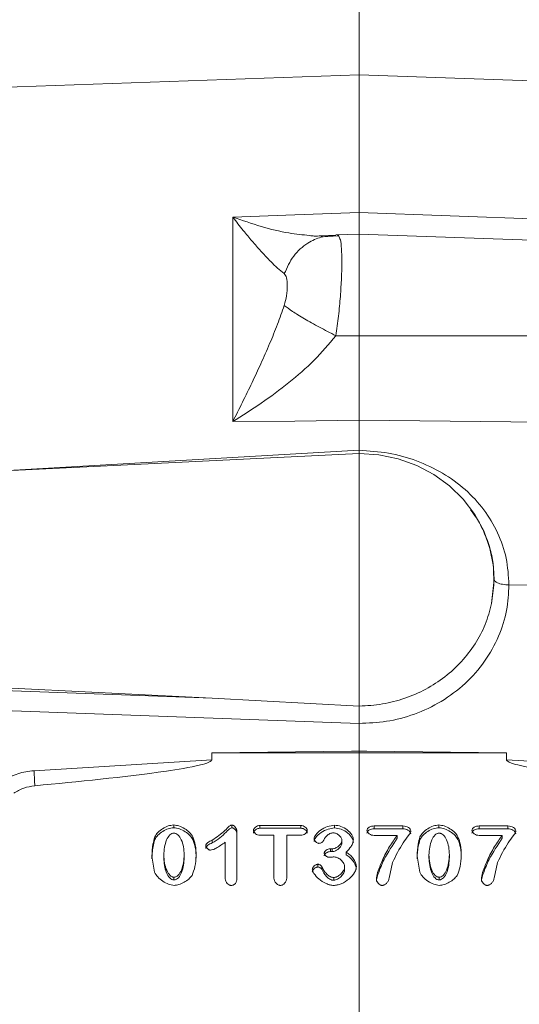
# Model space of a CAD drawing. Header units: inches. Extents: x 0.3 to 33.9, y 0.2 to 21.7.
# Tile 15 of 24: x 22.7 to 24.6, y 9.9 to 13.7. Entities that reach past the tile are written whole.
import ezdxf

# ---------------------------------------------------------------- set-up
doc = ezdxf.new("R2010")
doc.units = ezdxf.units.IN
doc.header["$MEASUREMENT"] = 0
doc.layers.add('SLD-0', color=7, linetype='Continuous', lineweight=15)
doc.styles.add('SLDTEXTSTYLE0', font='TXT', dxfattribs={"width": 0.75})
doc.dimstyles.new('SLDDIMSTYLE0', dxfattribs={"dimtxt": 0.25, "dimasz": 0.13, "dimexe": 0, "dimexo": 0.0625, "dimgap": 0.0625, "dimtad": 0, "dimtih": 1, "dimtoh": 1, "dimdec": 4, "dimrnd": 1e-09, "dimzin": 12, "dimdsep": 46, "dimtxsty": 'SLDTEXTSTYLE0', "dimsah": 1, "dimcen": 0.09, "dimadec": 0, "dimazin": 3, "dimtfac": 1, "dimtdec": 4, "dimtofl": 0, "dimtmove": 0, "dimatfit": 3, "dimfxl": 1, "dimfrac": 2, "dimtolj": 1, "dimtzin": 12, "dimarcsym": 0})

# ---------------------------------------------------------------- blocks, each defined once
blk = doc.blocks.new('*D20')
at = {"layer": 'SLD-0'}
for p, q in [((17.6843, 12.6743), (17.6843, 15.9238)), ((20.3751, 15.8356), (20.3243, 15.8356)), ((20.3243, 15.8356), (20.3243, 15.4387)), ((21.3333, 15.8356), (21.384, 15.8356)), ((21.384, 15.8356), (21.384, 15.4387)), ((17.6843, 15.7988), (20.2354, 15.7988)), ((24.024, 15.7988), (21.4729, 15.7988)), ((20.3243, 15.4387), (20.3751, 15.4387)), ((21.384, 15.4387), (21.3333, 15.4387))]:
    blk.add_line(p, q, dxfattribs=at)
for points in [[(17.6843, 15.7988), (17.8143, 15.7788), (17.8143, 15.8188)], [(24.024, 15.7988), (23.894, 15.8188), (23.894, 15.7788)]]:
    blk.add_solid(points, dxfattribs=at)
at = {"layer": 'SLD-0', "char_height": 0.25, "attachment_point": 1, "style": 'SLDTEXTSTYLE0'}
for s, insert in [('6.34', (20.4293, 16.2086, 0.0039)), ('161.0', (20.4385, 15.761, 0.0039))]:
    blk.add_mtext(s, dxfattribs=dict(at, insert=insert))
blk = doc.blocks.new('*D21')
at = {"layer": 'SLD-0'}
for p, q in [((24.024, 12.2217), (24.024, 15.9238)), ((28.0665, 11.0915), (28.0665, 15.9238)), ((25.5661, 15.8356), (25.5153, 15.8356)), ((25.5153, 15.8356), (25.5153, 15.4387)), ((26.5243, 15.8356), (26.5751, 15.8356)), ((26.5751, 15.8356), (26.5751, 15.4387)), ((24.024, 15.7988), (25.4265, 15.7988)), ((28.0665, 15.7988), (26.6639, 15.7988)), ((25.5153, 15.4387), (25.5661, 15.4387)), ((26.5751, 15.4387), (26.5243, 15.4387))]:
    blk.add_line(p, q, dxfattribs=at)
for points in [[(24.024, 15.7988), (24.154, 15.7788), (24.154, 15.8188)], [(28.0665, 15.7988), (27.9365, 15.8188), (27.9365, 15.7788)]]:
    blk.add_solid(points, dxfattribs=at)
at = {"layer": 'SLD-0', "char_height": 0.25, "attachment_point": 1, "style": 'SLDTEXTSTYLE0'}
for s, insert in [('4.04', (25.6204, 16.2086, -0.4389)), ('102.7', (25.6296, 15.761, -0.4389))]:
    blk.add_mtext(s, dxfattribs=dict(at, insert=insert))
blk = doc.blocks.new('*D22')
at = {"layer": 'SLD-0'}
for p, q in [((24.024, 12.2217), (24.024, 14.6575)), ((26.2885, 12.9587), (26.2885, 14.6575)), ((24.7695, 14.5693), (24.7187, 14.5693)), ((24.7187, 14.5693), (24.7187, 14.1724)), ((25.543, 14.5693), (25.5938, 14.5693)), ((25.5938, 14.5693), (25.5938, 14.1724)), ((24.024, 14.5325), (24.6299, 14.5325)), ((26.2885, 14.5325), (25.6826, 14.5325)), ((24.7187, 14.1724), (24.7695, 14.1724)), ((25.5938, 14.1724), (25.543, 14.1724))]:
    blk.add_line(p, q, dxfattribs=at)
for points in [[(24.024, 14.5325), (24.154, 14.5125), (24.154, 14.5525)], [(26.2885, 14.5325), (26.1585, 14.5525), (26.1585, 14.5125)]]:
    blk.add_solid(points, dxfattribs=at)
at = {"layer": 'SLD-0', "char_height": 0.25, "attachment_point": 1, "style": 'SLDTEXTSTYLE0'}
for s, insert in [('2.26', (24.7314, 14.9423, -0.4389)), ('57.5', (24.833, 14.4947, -0.4389))]:
    blk.add_mtext(s, dxfattribs=dict(at, insert=insert))
blk = doc.blocks.new('*D23')
at = {"layer": 'SLD-0'}
for p, q in [((19.456, 12.6125), (19.456, 14.6575)), ((24.024, 12.2217), (24.024, 14.6575)), ((21.2609, 14.5693), (21.2101, 14.5693)), ((21.2101, 14.5693), (21.2101, 14.1724)), ((22.2191, 14.5693), (22.2699, 14.5693)), ((22.2699, 14.5693), (22.2699, 14.1724)), ((19.456, 14.5325), (21.1213, 14.5325)), ((24.024, 14.5325), (22.3587, 14.5325)), ((21.2101, 14.1724), (21.2609, 14.1724)), ((22.2699, 14.1724), (22.2191, 14.1724))]:
    blk.add_line(p, q, dxfattribs=at)
for points in [[(19.456, 14.5325), (19.586, 14.5125), (19.586, 14.5525)], [(24.024, 14.5325), (23.894, 14.5525), (23.894, 14.5125)]]:
    blk.add_solid(points, dxfattribs=at)
at = {"layer": 'SLD-0', "char_height": 0.25, "attachment_point": 1, "style": 'SLDTEXTSTYLE0'}
for s, insert in [('4.57', (21.3152, 14.9423, -0.4389)), ('116.0', (21.3244, 14.4947, -0.4389))]:
    blk.add_mtext(s, dxfattribs=dict(at, insert=insert))

msp = doc.modelspace()

# ---------------------------------------------------------------- linework, layer by layer
at = {"color": 7, "linetype": 'Continuous', "lineweight": 15}
for p, q in [((24.02398, 13.51532), (20.48234, 13.39164)), ((26.28848, 13.43624), (24.02398, 13.51532)), ((24.02398, 12.97922), (24.02398, 13.51532)), ((23.77398, 12.97047), (24.02398, 12.97922)), ((24.02398, 12.97922), (26.28848, 12.89969)), ((23.53271, 12.96202), (23.77398, 12.97047)), ((23.53271, 12.16645), (23.53271, 12.96202)), ((23.94525, 12.88904), (23.88024, 12.88469)), ((24.02398, 12.89609), (23.9334, 12.89292)), ((26.28848, 12.81701), (24.02398, 12.89609)), ((24.02398, 12.89609), (24.02398, 12.5006)), ((24.02398, 12.5006), (23.93375, 12.50042)), ((26.28848, 12.49796), (24.02398, 12.5006)), ((23.77398, 12.16902), (23.53271, 12.16645)), ((24.02398, 12.1717), (23.77398, 12.16902)), ((24.02398, 12.1717), (24.02398, 12.05518)), ((26.28848, 12.14775), (24.02398, 12.1717)), ((24.02398, 12.04323), (21.25409, 11.9077)), ((24.02412, 12.04265), (24.02398, 12.05516)), ((24.53887, 11.45942), (24.54862, 11.55329)), ((24.54862, 11.55329), (24.54862, 11.55343)), ((25.40724, 11.52178), (24.60653, 11.5318)), ((21.25409, 11.19916), (23.45335, 11.09155)), ((22.64177, 11.1211), (23.45335, 11.09155)), ((23.45335, 11.09155), (24.02438, 11.06043)), ((24.02398, 10.99331), (22.64072, 11.04368)), ((24.02398, 10.88705), (24.02398, 10.99329)), ((23.45126, 10.87842), (23.99419, 10.88522)), ((23.45126, 10.85186), (23.45126, 10.87842)), ((24.59671, 10.87842), (23.45126, 10.87842)), ((23.99419, 10.88522), (24.02398, 10.88705)), ((23.99419, 10.88522), (24.02398, 10.88559)), ((24.02398, 10.88559), (24.02398, 10.88705)), ((24.02398, 10.88705), (24.05378, 10.88522)), ((24.02398, 10.88559), (24.05378, 10.88522)), ((24.05378, 10.88522), (24.59671, 10.87842)), ((24.59671, 10.87842), (24.59671, 10.85186)), ((23.45126, 10.85186), (22.76061, 10.80942)), ((24.59671, 10.85186), (25.28735, 10.80942)), ((23.30346, 10.5876), (23.30346, 10.59835)), ((23.52961, 10.58723), (23.52961, 10.59798)), ((23.5492, 10.5739), (23.5492, 10.39465)), ((23.6388, 10.59654), (23.79706, 10.59654)), ((23.6388, 10.58579), (23.6388, 10.59654)), ((23.79706, 10.58579), (23.6388, 10.58579)), ((23.79706, 10.58579), (23.79706, 10.59654)), ((23.92875, 10.58687), (23.92875, 10.59762)), ((24.08255, 10.59436), (24.19427, 10.59436)), ((24.08255, 10.58361), (24.08255, 10.59436)), ((24.19427, 10.58361), (24.08255, 10.58361)), ((24.19427, 10.58361), (24.19427, 10.59436)), ((24.33411, 10.5876), (24.33411, 10.59835)), ((24.49062, 10.59436), (24.60234, 10.59436)), ((24.49062, 10.58361), (24.49062, 10.59436)), ((24.60234, 10.58361), (24.49062, 10.58361)), ((24.60234, 10.58361), (24.60234, 10.59436)), ((23.22976, 10.54142), (23.22976, 10.55217)), ((23.37755, 10.54197), (23.37755, 10.55272)), ((23.45261, 10.53932), (23.45261, 10.52857)), ((23.50362, 10.38849), (23.50362, 10.53099)), ((23.69311, 10.55815), (23.6388, 10.55815)), ((23.69311, 10.39139), (23.69311, 10.55815)), ((23.74276, 10.55815), (23.74276, 10.39139)), ((23.79706, 10.55815), (23.74276, 10.55815)), ((23.95707, 10.52766), (23.95707, 10.53841)), ((24.17235, 10.55761), (24.08255, 10.55761)), ((24.17235, 10.54686), (24.17235, 10.55761)), ((24.26041, 10.54142), (24.26041, 10.55217)), ((24.40819, 10.54197), (24.40819, 10.55272)), ((24.58042, 10.55761), (24.49062, 10.55761)), ((24.58042, 10.54686), (24.58042, 10.55761)), ((23.91246, 10.50564), (23.91925, 10.50564)), ((23.91246, 10.49489), (23.91246, 10.50564)), ((23.91925, 10.49489), (23.91246, 10.49489)), ((23.91925, 10.49489), (23.91925, 10.50564)), ((23.97356, 10.48185), (23.97356, 10.4926)), ((23.22879, 10.4142), (23.21871, 10.47703)), ((23.26467, 10.48156), (23.26467, 10.47081)), ((23.34439, 10.47208), (23.34439, 10.48283)), ((24.15373, 10.45295), (24.14074, 10.39139)), ((24.25944, 10.4142), (24.24935, 10.47703)), ((24.29532, 10.48156), (24.29532, 10.47081)), ((24.37503, 10.47208), (24.37503, 10.48283)), ((24.5618, 10.45295), (24.54881, 10.39139)), ((23.86397, 10.43496), (23.86397, 10.44571)), ((23.87871, 10.42608), (23.87871, 10.43684)), ((23.96774, 10.42391), (23.96774, 10.43466)), ((23.30443, 10.38444), (23.30443, 10.39519)), ((23.92546, 10.38317), (23.92546, 10.39392)), ((24.33508, 10.38444), (24.33508, 10.39519))]:
    msp.add_line(p, q, dxfattribs=at)
at = {"color": 8, "linetype": 'Continuous', "lineweight": 15}
for p, q in [((23.87492, 12.88905), (23.93375, 12.89129)), ((24.02398, 12.05516), (22.66, 11.97649))]:
    msp.add_line(p, q, dxfattribs=at)
at = {"color": 7, "linetype": 'Continuous', "lineweight": 15, "flags": 128}
msp.add_lwpolyline([(24.53887, 11.45942), (24.54807, 11.53084), (24.54596, 11.60274), (24.53259, 11.67358), (24.50826, 11.74183), (24.47348, 11.80602), (24.429, 11.86476), (24.37579, 11.91678), (24.31499, 11.96097), (24.24791, 11.99637), (24.17601, 12.02221), (24.10082, 12.03794), (24.02398, 12.04323)], dxfattribs=at)
at = {"color": 7, "linetype": 'Continuous', "lineweight": 15}
for points, knots in [([(24.02399, 12.8976), (24.02399, 12.90046), (24.024, 12.90722), (24.02399, 12.93429), (24.02398, 12.96424), (24.02398, 12.97922)], [0, 0, 0, 0, 0.2684676, 0.6342221, 1, 1, 1, 1]), ([(23.73323, 12.74195), (23.72461, 12.74884), (23.70675, 12.76311), (23.67578, 12.79352), (23.6426, 12.82891), (23.60819, 12.86832), (23.57169, 12.91216), (23.54642, 12.94449), (23.53271, 12.96202)], [0, 0, 0, 0, 0.1486337, 0.3078781, 0.478548, 0.6434014, 0.8065594, 1, 1, 1, 1]), ([(23.73323, 12.74195), (23.74403, 12.76587), (23.76562, 12.8137), (23.81889, 12.86039), (23.87629, 12.88726), (23.9146, 12.88995), (23.93375, 12.89129)], [0, 0, 0, 0, 0.2797931, 0.5595852, 0.7797936, 1, 1, 1, 1]), ([(23.83136, 12.8903), (23.8375, 12.88938), (23.85337, 12.88699), (23.86672, 12.88827), (23.87492, 12.88905)], [0, 0, 0, 0, 0.3862579, 1, 1, 1, 1]), ([(23.88103, 12.88564), (23.88126, 12.8858), (23.8822, 12.88643), (23.87789, 12.88692), (23.87465, 12.88729)], [0, 0, 0, 0, 0.24720426, 1, 1, 1, 1]), ([(23.93826, 12.89105), (23.94034, 12.89215), (23.94302, 12.89356), (23.94463, 12.88902), (23.94499, 12.888)], [0, 0, 0, 0, 0.7756077, 1, 1, 1, 1]), ([(23.73323, 12.61838), (23.73653, 12.63113), (23.74378, 12.65918), (23.74532, 12.69583), (23.74378, 12.7268), (23.73653, 12.73721), (23.73323, 12.74195)], [0, 0, 0, 0, 0.2272266, 0.499835, 0.7727344, 1, 1, 1, 1]), ([(23.53271, 12.16645), (23.54535, 12.19141), (23.57062, 12.24128), (23.60717, 12.31649), (23.64259, 12.39236), (23.67578, 12.46772), (23.70675, 12.5429), (23.72461, 12.59381), (23.73323, 12.61838)], [0, 0, 0, 0, 0.17854624, 0.35659563, 0.52145211, 0.69211894, 0.85136518, 1, 1, 1, 1]), ([(23.73323, 12.61838), (23.74266, 12.61119), (23.76153, 12.5968), (23.81002, 12.56695), (23.86848, 12.53389), (23.912, 12.51158), (23.93375, 12.50042)], [0, 0, 0, 0, 0.2500078, 0.5000123, 0.7500037, 1, 1, 1, 1]), ([(23.93375, 12.50042), (23.90642, 12.46808), (23.85059, 12.40205), (23.75044, 12.31644), (23.6438, 12.23666), (23.56985, 12.18992), (23.53271, 12.16645)], [0, 0, 0, 0, 0.23822578, 0.48648494, 0.7420438, 1, 1, 1, 1]), ([(24.02398, 12.5006), (24.02398, 12.4717), (24.02398, 12.41392), (24.02397, 12.32818), (24.02398, 12.24572), (24.02398, 12.19637), (24.02398, 12.1717)], [0, 0, 0, 0, 0.2499992, 0.4999913, 0.7499877, 1, 1, 1, 1]), ([(24.60653, 11.5318), (24.60435, 11.56669), (24.59999, 11.63652), (24.56531, 11.73567), (24.51144, 11.82608), (24.43863, 11.90467), (24.34984, 11.96893), (24.24859, 12.01671), (24.13846, 12.04783), (24.06216, 12.05273), (24.02398, 12.05518)], [0, 0, 0, 0, 0.12382123, 0.24780453, 0.37211664, 0.49693653, 0.62210033, 0.74788809, 0.87387044, 1, 1, 1, 1]), ([(24.02398, 10.99329), (24.05956, 10.99472), (24.13285, 10.99769), (24.24147, 11.02693), (24.34586, 11.0761), (24.43894, 11.14593), (24.51466, 11.23214), (24.56836, 11.32911), (24.60075, 11.43022), (24.60464, 11.4986), (24.60653, 11.5318)], [0, 0, 0, 0, 0.11658984, 0.24012526, 0.36876072, 0.50009746, 0.63141785, 0.7600082, 0.88347995, 1, 1, 1, 1]), ([(24.60653, 11.5318), (24.59797, 11.5323), (24.58083, 11.53329), (24.5619, 11.53905), (24.55062, 11.54602), (24.54929, 11.55087), (24.54862, 11.55329)], [0, 0, 0, 0, 0.27962504, 0.55925417, 0.77961635, 1, 1, 1, 1]), ([(24.02438, 11.06043), (24.0545, 11.06221), (24.11471, 11.06576), (24.20222, 11.08895), (24.28441, 11.12454), (24.35898, 11.17289), (24.42378, 11.23224), (24.47656, 11.30116), (24.51707, 11.3773), (24.5316, 11.43205), (24.53887, 11.45942)], [0, 0, 0, 0, 0.12498129, 0.24983145, 0.37492063, 0.49968318, 0.62478583, 0.74981024, 0.87494245, 1, 1, 1, 1]), ([(24.02438, 11.06043), (24.02442, 11.05545), (24.02448, 11.04584), (24.02434, 11.02744), (24.02412, 11.00949), (24.02403, 10.99855), (24.02398, 10.99331)], [0, 0, 0, 0, 0.2785179, 0.5380201, 0.7785091, 1, 1, 1, 1]), ([(23.45126, 10.85186), (23.45122, 10.85148), (23.45114, 10.85068), (23.45033, 10.84901), (23.44709, 10.84564), (23.43289, 10.83847), (23.37528, 10.82291), (23.14982, 10.78763), (22.93427, 10.76715), (22.76354, 10.75094)], [0, 0, 0, 0, 0.0017499, 0.003655, 0.0082924, 0.0222015, 0.0717818, 0.264741, 1, 1, 1, 1]), ([(25.28443, 10.75094), (25.11369, 10.76715), (24.89814, 10.78762), (24.67268, 10.82291), (24.61507, 10.83847), (24.60087, 10.84564), (24.59764, 10.84901), (24.59682, 10.85068), (24.59674, 10.85148), (24.59671, 10.85186)], [0, 0, 0, 0, 0.73525783, 0.92821672, 0.97779584, 0.99170539, 0.99634357, 0.99824938, 1, 1, 1, 1]), ([(22.76061, 10.80942), (22.73931, 10.80675), (22.6967, 10.80141), (22.65938, 10.78115), (22.64072, 10.77102)], [0, 0, 0, 0, 0.50002382, 1, 1, 1, 1]), ([(22.76354, 10.75094), (22.74886, 10.74866), (22.7195, 10.7441), (22.69417, 10.72953), (22.6815, 10.72224)], [0, 0, 0, 0, 0.5000105, 1, 1, 1, 1]), ([(23.22976, 10.55217), (23.23344, 10.55802), (23.24129, 10.57052), (23.26019, 10.58419), (23.28091, 10.59533), (23.29627, 10.59738), (23.30346, 10.59835)], [0, 0, 0, 0, 0.2339958, 0.4999392, 0.765931, 1, 1, 1, 1]), ([(23.30346, 10.5876), (23.29607, 10.58659), (23.28082, 10.5845), (23.2603, 10.57347), (23.24151, 10.55999), (23.23356, 10.54742), (23.22976, 10.54142)], [0, 0, 0, 0, 0.2406541, 0.4964848, 0.759564, 1, 1, 1, 1]), ([(23.26467, 10.48156), (23.26635, 10.50167), (23.26866, 10.52931), (23.2845, 10.5568), (23.29439, 10.56435), (23.29996, 10.56639), (23.3027, 10.56657), (23.30404, 10.56666)], [0, 0, 0, 0, 0.6059301, 0.8324419, 0.9225088, 0.9619479, 1, 1, 1, 1]), ([(23.30346, 10.59835), (23.31034, 10.59741), (23.32555, 10.59534), (23.3465, 10.58437), (23.36553, 10.57058), (23.37379, 10.5583), (23.37755, 10.55272)], [0, 0, 0, 0, 0.22470974, 0.49735206, 0.77132357, 1, 1, 1, 1]), ([(23.37755, 10.54197), (23.37406, 10.54723), (23.3663, 10.55893), (23.34805, 10.57263), (23.32694, 10.58418), (23.31097, 10.5865), (23.30346, 10.5876)], [0, 0, 0, 0, 0.2145592, 0.4774395, 0.7543923, 1, 1, 1, 1]), ([(23.30404, 10.56666), (23.30537, 10.56657), (23.30809, 10.5664), (23.31365, 10.56446), (23.32392, 10.55715), (23.33482, 10.53907), (23.34274, 10.51263), (23.34383, 10.49291), (23.34439, 10.48283)], [0, 0, 0, 0, 0.037836, 0.0772049, 0.1668866, 0.3993522, 0.6928909, 1, 1, 1, 1]), ([(23.45261, 10.53932), (23.47024, 10.55107), (23.49432, 10.56712), (23.51475, 10.58977), (23.52331, 10.59644), (23.52707, 10.59783), (23.52876, 10.59793), (23.52961, 10.59798)], [0, 0, 0, 0, 0.6445327, 0.8802757, 0.9495006, 0.974827, 1, 1, 1, 1]), ([(23.52961, 10.58723), (23.52818, 10.58707), (23.52483, 10.58668), (23.51982, 10.58306), (23.5155, 10.57912), (23.51101, 10.57469), (23.5009, 10.56463), (23.4832, 10.54672), (23.46321, 10.53486), (23.45261, 10.52857)], [0, 0, 0, 0, 0.0422142, 0.0995355, 0.1832533, 0.2246723, 0.2946213, 0.6258946, 1, 1, 1, 1]), ([(23.52961, 10.59798), (23.53074, 10.59786), (23.53317, 10.5976), (23.53795, 10.59514), (23.54319, 10.5902), (23.54798, 10.58264), (23.54879, 10.57679), (23.5492, 10.5739)], [0, 0, 0, 0, 0.097278, 0.2093283, 0.4604021, 0.7335358, 1, 1, 1, 1]), ([(23.5492, 10.56315), (23.54881, 10.56599), (23.54802, 10.57171), (23.5434, 10.57915), (23.53827, 10.58414), (23.53344, 10.58679), (23.53083, 10.58709), (23.52961, 10.58723)], [0, 0, 0, 0, 0.2618383, 0.5273234, 0.775639, 0.8950249, 1, 1, 1, 1]), ([(23.61359, 10.57734), (23.61371, 10.57846), (23.61396, 10.58084), (23.61642, 10.58551), (23.62149, 10.59067), (23.62945, 10.59538), (23.6357, 10.59615), (23.6388, 10.59654)], [0, 0, 0, 0, 0.1021741, 0.216927, 0.4674502, 0.7357878, 1, 1, 1, 1]), ([(23.6388, 10.58579), (23.63576, 10.58541), (23.62963, 10.58467), (23.62177, 10.58011), (23.61666, 10.57505), (23.61401, 10.57032), (23.61372, 10.56779), (23.61359, 10.56659)], [0, 0, 0, 0, 0.2594318, 0.521674, 0.7693428, 0.8904638, 1, 1, 1, 1]), ([(23.6388, 10.55815), (23.63561, 10.55853), (23.62928, 10.55929), (23.62128, 10.56406), (23.61633, 10.56926), (23.61395, 10.57389), (23.6137, 10.57624), (23.61359, 10.57734)], [0, 0, 0, 0, 0.2707632, 0.5386604, 0.786431, 0.8991143, 1, 1, 1, 1]), ([(23.79706, 10.59654), (23.80029, 10.59615), (23.80669, 10.59538), (23.81474, 10.59057), (23.81971, 10.58536), (23.8221, 10.58075), (23.82235, 10.57843), (23.82247, 10.57734)], [0, 0, 0, 0, 0.273022, 0.5419856, 0.7894225, 0.900956, 1, 1, 1, 1]), ([(23.82247, 10.56659), (23.82234, 10.5677), (23.82207, 10.57007), (23.81964, 10.57472), (23.81461, 10.57992), (23.80658, 10.58466), (23.80024, 10.58541), (23.79706, 10.58579)], [0, 0, 0, 0, 0.1010035, 0.215091, 0.4629653, 0.731253, 1, 1, 1, 1]), ([(23.82247, 10.57734), (23.82235, 10.57624), (23.8221, 10.57389), (23.81969, 10.56925), (23.81467, 10.56406), (23.80662, 10.55929), (23.80026, 10.55853), (23.79706, 10.55815)], [0, 0, 0, 0, 0.1002435, 0.2129955, 0.4610154, 0.729468, 1, 1, 1, 1]), ([(23.84923, 10.54529), (23.84966, 10.54747), (23.85071, 10.55276), (23.85842, 10.56461), (23.87454, 10.57961), (23.89982, 10.59341), (23.91944, 10.59627), (23.92875, 10.59762)], [0, 0, 0, 0, 0.0686969, 0.1666853, 0.4252917, 0.7273437, 1, 1, 1, 1]), ([(23.92875, 10.58687), (23.92042, 10.58574), (23.90157, 10.5832), (23.87603, 10.56998), (23.85891, 10.55456), (23.85072, 10.54209), (23.84966, 10.53671), (23.84923, 10.53454)], [0, 0, 0, 0, 0.2440688, 0.5517705, 0.8305432, 0.9315825, 1, 1, 1, 1]), ([(23.9241, 10.56775), (23.92186, 10.56758), (23.91719, 10.56725), (23.90799, 10.56397), (23.89397, 10.55425), (23.88743, 10.54181), (23.88317, 10.53371)], [0, 0, 0, 0, 0.1161066, 0.2421161, 0.506463, 1, 1, 1, 1]), ([(23.95707, 10.53841), (23.9569, 10.53997), (23.95653, 10.54334), (23.95317, 10.55011), (23.94659, 10.55803), (23.93783, 10.56413), (23.93001, 10.56726), (23.92599, 10.56759), (23.9241, 10.56775)], [0, 0, 0, 0, 0.1019953, 0.2215047, 0.4841192, 0.7538321, 0.883811, 1, 1, 1, 1]), ([(23.92875, 10.59762), (23.93709, 10.59642), (23.95504, 10.59383), (23.97869, 10.5802), (23.9937, 10.56415), (24.00065, 10.5505), (24.0015, 10.54402), (24.00187, 10.54113)], [0, 0, 0, 0, 0.2462366, 0.5305014, 0.7955573, 0.9086561, 1, 1, 1, 1]), ([(24.00187, 10.53038), (24.00157, 10.53294), (24.00088, 10.5388), (23.9947, 10.55194), (23.98023, 10.56831), (23.95626, 10.58275), (23.93753, 10.58556), (23.92875, 10.58687)], [0, 0, 0, 0, 0.0809144, 0.1849498, 0.4462584, 0.7404873, 1, 1, 1, 1]), ([(24.05463, 10.57734), (24.05475, 10.5786), (24.055, 10.58116), (24.057, 10.58461), (24.05992, 10.58757), (24.06498, 10.59086), (24.07265, 10.59369), (24.07921, 10.59414), (24.08255, 10.59436)], [0, 0, 0, 0, 0.1102483, 0.223548, 0.3365094, 0.4620218, 0.7264507, 1, 1, 1, 1]), ([(24.08255, 10.58361), (24.07926, 10.58339), (24.07276, 10.58296), (24.06517, 10.58019), (24.0601, 10.57696), (24.05712, 10.57402), (24.05501, 10.57053), (24.05475, 10.56789), (24.05463, 10.56659)], [0, 0, 0, 0, 0.2695163, 0.5323032, 0.6566796, 0.7698437, 0.8864052, 1, 1, 1, 1]), ([(24.08255, 10.55761), (24.07908, 10.55795), (24.07222, 10.55863), (24.06328, 10.56315), (24.05765, 10.56849), (24.05501, 10.57349), (24.05475, 10.57609), (24.05463, 10.57734)], [0, 0, 0, 0, 0.273138, 0.5386053, 0.7815673, 0.8947145, 1, 1, 1, 1]), ([(24.22472, 10.57408), (24.22453, 10.57323), (24.22323, 10.56724), (24.21166, 10.55264), (24.18523, 10.51523), (24.16683, 10.47885), (24.15373, 10.45295)], [0, 0, 0, 0, 0.0187556, 0.1322384, 0.3820071, 1, 1, 1, 1]), ([(24.19427, 10.59436), (24.19818, 10.59404), (24.2057, 10.59343), (24.21553, 10.58893), (24.22159, 10.58339), (24.22433, 10.57815), (24.22459, 10.57542), (24.22472, 10.57408)], [0, 0, 0, 0, 0.2857983, 0.5501974, 0.785773, 0.8955932, 1, 1, 1, 1]), ([(24.22472, 10.56333), (24.22455, 10.56486), (24.22421, 10.56802), (24.22078, 10.57366), (24.21415, 10.57898), (24.20457, 10.58287), (24.1977, 10.58336), (24.19427, 10.58361)], [0, 0, 0, 0, 0.1195439, 0.2475853, 0.4973437, 0.7485784, 1, 1, 1, 1]), ([(24.26041, 10.55217), (24.26408, 10.55802), (24.27193, 10.57052), (24.29083, 10.58419), (24.31155, 10.59533), (24.32691, 10.59738), (24.33411, 10.59835)], [0, 0, 0, 0, 0.2339958, 0.4999392, 0.765931, 1, 1, 1, 1]), ([(24.33411, 10.5876), (24.32671, 10.58659), (24.31146, 10.5845), (24.29094, 10.57347), (24.27215, 10.55999), (24.2642, 10.54742), (24.26041, 10.54142)], [0, 0, 0, 0, 0.24065408, 0.49648476, 0.75956403, 1, 1, 1, 1]), ([(24.29532, 10.48156), (24.297, 10.50167), (24.29931, 10.52931), (24.31515, 10.5568), (24.32503, 10.56435), (24.33061, 10.56639), (24.33334, 10.56657), (24.33469, 10.56666)], [0, 0, 0, 0, 0.6059301, 0.8324419, 0.9225088, 0.9619479, 1, 1, 1, 1]), ([(24.33411, 10.59835), (24.34098, 10.59741), (24.35619, 10.59534), (24.37714, 10.58437), (24.39618, 10.57058), (24.40444, 10.5583), (24.40819, 10.55272)], [0, 0, 0, 0, 0.2247097, 0.4973521, 0.7713236, 1, 1, 1, 1]), ([(24.40819, 10.54197), (24.40471, 10.54723), (24.39695, 10.55893), (24.37869, 10.57263), (24.35758, 10.58418), (24.34161, 10.5865), (24.33411, 10.5876)], [0, 0, 0, 0, 0.2145592, 0.47743949, 0.75439228, 1, 1, 1, 1]), ([(24.33469, 10.56666), (24.33602, 10.56657), (24.33873, 10.5664), (24.34429, 10.56446), (24.35456, 10.55715), (24.36546, 10.53907), (24.37339, 10.51263), (24.37447, 10.49291), (24.37503, 10.48283)], [0, 0, 0, 0, 0.037836, 0.0772049, 0.1668866, 0.3993522, 0.6928909, 1, 1, 1, 1]), ([(24.46269, 10.57734), (24.46282, 10.5786), (24.46306, 10.58116), (24.46507, 10.58461), (24.46799, 10.58757), (24.47305, 10.59086), (24.48071, 10.59369), (24.48728, 10.59414), (24.49062, 10.59436)], [0, 0, 0, 0, 0.1102483, 0.223548, 0.3365094, 0.4620218, 0.7264507, 1, 1, 1, 1]), ([(24.49062, 10.58361), (24.48733, 10.58339), (24.48083, 10.58296), (24.47324, 10.58019), (24.46817, 10.57696), (24.46519, 10.57402), (24.46308, 10.57053), (24.46282, 10.56789), (24.46269, 10.56659)], [0, 0, 0, 0, 0.2695163, 0.5323032, 0.6566796, 0.7698437, 0.8864052, 1, 1, 1, 1]), ([(24.49062, 10.55761), (24.48714, 10.55795), (24.48028, 10.55863), (24.47135, 10.56315), (24.46572, 10.56849), (24.46308, 10.57349), (24.46282, 10.57609), (24.46269, 10.57734)], [0, 0, 0, 0, 0.273138, 0.5386053, 0.7815673, 0.8947145, 1, 1, 1, 1]), ([(24.63279, 10.57408), (24.6326, 10.57323), (24.6313, 10.56724), (24.61973, 10.55264), (24.5933, 10.51523), (24.5749, 10.47885), (24.5618, 10.45295)], [0, 0, 0, 0, 0.0187556, 0.1322384, 0.3820071, 1, 1, 1, 1]), ([(24.60234, 10.59436), (24.60624, 10.59404), (24.61377, 10.59343), (24.6236, 10.58893), (24.62966, 10.58339), (24.6324, 10.57815), (24.63266, 10.57542), (24.63279, 10.57408)], [0, 0, 0, 0, 0.2857983, 0.5501974, 0.785773, 0.8955932, 1, 1, 1, 1]), ([(24.63279, 10.56333), (24.63262, 10.56486), (24.63227, 10.56802), (24.62885, 10.57366), (24.62222, 10.57898), (24.61264, 10.58287), (24.60577, 10.58336), (24.60234, 10.58361)], [0, 0, 0, 0, 0.1195439, 0.2475853, 0.4973437, 0.7485784, 1, 1, 1, 1]), ([(23.21871, 10.47703), (23.21942, 10.49262), (23.22059, 10.51803), (23.22721, 10.54266), (23.22976, 10.55217)], [0, 0, 0, 0, 0.6137003, 1, 1, 1, 1]), ([(23.22976, 10.54142), (23.22729, 10.53222), (23.22264, 10.51488), (23.2196, 10.48962), (23.21899, 10.47376), (23.21871, 10.46628)], [0, 0, 0, 0, 0.374002, 0.7046105, 1, 1, 1, 1]), ([(23.37755, 10.55272), (23.38127, 10.54244), (23.3898, 10.51882), (23.39015, 10.49385), (23.39035, 10.47975)], [0, 0, 0, 0, 0.4354021, 1, 1, 1, 1]), ([(23.39035, 10.469), (23.39015, 10.4831), (23.3898, 10.50807), (23.38127, 10.53169), (23.37755, 10.54197)], [0, 0, 0, 0, 0.5645934, 1, 1, 1, 1]), ([(23.42837, 10.51777), (23.42846, 10.51873), (23.42865, 10.52073), (23.43073, 10.52491), (23.43801, 10.53234), (23.44653, 10.53641), (23.45261, 10.53932)], [0, 0, 0, 0, 0.088187, 0.184061, 0.4180156, 1, 1, 1, 1]), ([(23.45261, 10.52857), (23.447, 10.52588), (23.43868, 10.52189), (23.43115, 10.51479), (23.4287, 10.51024), (23.42847, 10.50806), (23.42837, 10.50702)], [0, 0, 0, 0, 0.539081, 0.7997152, 0.9045155, 1, 1, 1, 1]), ([(23.50362, 10.53099), (23.49202, 10.52301), (23.47667, 10.51244), (23.45701, 10.5022), (23.44929, 10.50091), (23.44621, 10.50039)], [0, 0, 0, 0, 0.6493935, 0.8597319, 1, 1, 1, 1]), ([(23.86708, 10.52683), (23.86619, 10.52693), (23.86422, 10.52716), (23.8602, 10.5291), (23.85537, 10.53281), (23.85156, 10.53767), (23.84955, 10.54202), (23.84934, 10.54425), (23.84923, 10.54529)], [0, 0, 0, 0, 0.0933237, 0.2081042, 0.4716917, 0.7482996, 0.881844, 1, 1, 1, 1]), ([(23.88317, 10.53371), (23.88291, 10.53329), (23.88233, 10.53238), (23.88021, 10.53067), (23.87665, 10.52891), (23.87198, 10.52721), (23.86864, 10.52695), (23.86708, 10.52683)], [0, 0, 0, 0, 0.0841698, 0.1854727, 0.4534821, 0.7436747, 1, 1, 1, 1]), ([(23.91925, 10.50564), (23.92126, 10.5058), (23.92557, 10.50614), (23.93423, 10.50928), (23.94442, 10.51555), (23.95241, 10.52428), (23.95645, 10.53228), (23.95687, 10.53644), (23.95707, 10.53841)], [0, 0, 0, 0, 0.1084355, 0.2321953, 0.4964584, 0.7600618, 0.8861793, 1, 1, 1, 1]), ([(24.00187, 10.54113), (24.00125, 10.53685), (23.99992, 10.52766), (23.99105, 10.51043), (23.98051, 10.49969), (23.97356, 10.4926)], [0, 0, 0, 0, 0.22859385, 0.49125594, 1, 1, 1, 1]), ([(24.09109, 10.3894), (24.09151, 10.39271), (24.0931, 10.40531), (24.10149, 10.42946), (24.11734, 10.46819), (24.14008, 10.51292), (24.16211, 10.54342), (24.17235, 10.55761)], [0, 0, 0, 0, 0.0538458, 0.20443768, 0.40702307, 0.72407621, 1, 1, 1, 1]), ([(24.17235, 10.54686), (24.154, 10.51971), (24.12475, 10.47644), (24.10257, 10.4221), (24.09308, 10.3934), (24.09161, 10.38254), (24.09109, 10.37864)], [0, 0, 0, 0, 0.5165779, 0.8234875, 0.9366474, 1, 1, 1, 1]), ([(24.24935, 10.47703), (24.25007, 10.49262), (24.25124, 10.51803), (24.25785, 10.54266), (24.26041, 10.55217)], [0, 0, 0, 0, 0.6137003, 1, 1, 1, 1]), ([(24.26041, 10.54142), (24.25793, 10.53222), (24.25328, 10.51488), (24.25025, 10.48962), (24.24964, 10.47376), (24.24935, 10.46628)], [0, 0, 0, 0, 0.374002, 0.7046105, 1, 1, 1, 1]), ([(24.40819, 10.55272), (24.41191, 10.54244), (24.42045, 10.51882), (24.4208, 10.49385), (24.42099, 10.47975)], [0, 0, 0, 0, 0.4354021, 1, 1, 1, 1]), ([(24.42099, 10.469), (24.4208, 10.4831), (24.42045, 10.50807), (24.41191, 10.53169), (24.40819, 10.54197)], [0, 0, 0, 0, 0.5645934, 1, 1, 1, 1]), ([(24.49916, 10.3894), (24.49958, 10.39271), (24.50117, 10.40531), (24.50955, 10.42946), (24.52541, 10.46819), (24.54815, 10.51292), (24.57017, 10.54342), (24.58042, 10.55761)], [0, 0, 0, 0, 0.0538458, 0.2044377, 0.4070231, 0.7240762, 1, 1, 1, 1]), ([(24.58042, 10.54686), (24.56207, 10.51971), (24.53282, 10.47644), (24.51064, 10.4221), (24.50115, 10.3934), (24.49968, 10.38254), (24.49916, 10.37864)], [0, 0, 0, 0, 0.5165779, 0.8234875, 0.9366474, 1, 1, 1, 1]), ([(23.44621, 10.50039), (23.44529, 10.50049), (23.44327, 10.50072), (23.43919, 10.50268), (23.43443, 10.50633), (23.4307, 10.51095), (23.4287, 10.5149), (23.42847, 10.51687), (23.42837, 10.51777)], [0, 0, 0, 0, 0.1001908, 0.2219153, 0.4938471, 0.7690287, 0.8947235, 1, 1, 1, 1]), ([(23.88841, 10.48898), (23.88853, 10.48993), (23.88877, 10.49197), (23.89111, 10.49601), (23.89592, 10.50053), (23.90351, 10.50465), (23.90946, 10.50531), (23.91246, 10.50564)], [0, 0, 0, 0, 0.0943914, 0.2028855, 0.4485946, 0.7215151, 1, 1, 1, 1]), ([(23.91246, 10.49489), (23.90952, 10.49457), (23.9037, 10.49394), (23.8962, 10.48996), (23.89135, 10.48553), (23.88883, 10.48144), (23.88854, 10.47926), (23.88841, 10.47823)], [0, 0, 0, 0, 0.2726195, 0.5401535, 0.7828511, 0.8982301, 1, 1, 1, 1]), ([(23.95707, 10.52766), (23.95686, 10.52563), (23.95641, 10.52133), (23.9523, 10.51344), (23.94458, 10.50501), (23.93472, 10.49881), (23.92604, 10.49546), (23.92141, 10.49507), (23.91925, 10.49489)], [0, 0, 0, 0, 0.1172517, 0.2479515, 0.4988166, 0.7501588, 0.8835747, 1, 1, 1, 1]), ([(23.97356, 10.4926), (23.97846, 10.48943), (23.9891, 10.48256), (24.00125, 10.46807), (24.01096, 10.45263), (24.01286, 10.44154), (24.0137, 10.43665)], [0, 0, 0, 0, 0.2390734, 0.5187816, 0.7878594, 1, 1, 1, 1]), ([(23.30443, 10.39519), (23.30314, 10.39528), (23.3005, 10.39546), (23.29506, 10.39748), (23.28494, 10.40511), (23.26858, 10.43299), (23.26631, 10.46119), (23.26467, 10.48156)], [0, 0, 0, 0, 0.0360544, 0.0739552, 0.1618481, 0.3945894, 1, 1, 1, 1]), ([(23.30443, 10.38444), (23.30296, 10.38456), (23.29989, 10.38482), (23.29415, 10.38731), (23.28413, 10.39541), (23.2685, 10.42316), (23.26627, 10.4509), (23.26467, 10.47081)], [0, 0, 0, 0, 0.0411049, 0.0858211, 0.1744711, 0.4077432, 1, 1, 1, 1]), ([(23.34439, 10.48283), (23.34285, 10.46223), (23.34071, 10.43369), (23.32433, 10.40536), (23.31405, 10.39755), (23.30847, 10.39547), (23.30576, 10.39528), (23.30443, 10.39519)], [0, 0, 0, 0, 0.603604, 0.8361502, 0.9251042, 0.9634698, 1, 1, 1, 1]), ([(23.34439, 10.47208), (23.34291, 10.45225), (23.34084, 10.42447), (23.32561, 10.39634), (23.31549, 10.38769), (23.30937, 10.38487), (23.30603, 10.38458), (23.30443, 10.38444)], [0, 0, 0, 0, 0.5816997, 0.8148486, 0.9080185, 0.9559641, 1, 1, 1, 1]), ([(23.39035, 10.47975), (23.38964, 10.46529), (23.38832, 10.43862), (23.37894, 10.41343), (23.37464, 10.40189)], [0, 0, 0, 0, 0.5420009, 1, 1, 1, 1]), ([(23.90781, 10.47269), (23.90665, 10.47276), (23.90426, 10.47292), (23.89962, 10.47448), (23.89443, 10.47767), (23.89058, 10.48208), (23.8887, 10.48601), (23.8885, 10.48802), (23.88841, 10.48898)], [0, 0, 0, 0, 0.1223735, 0.2538132, 0.5175009, 0.7718272, 0.8913474, 1, 1, 1, 1]), ([(23.9272, 10.47395), (23.92604, 10.47391), (23.92263, 10.47376), (23.91708, 10.47332), (23.91207, 10.47295), (23.90912, 10.47275), (23.90821, 10.4727), (23.90792, 10.47269), (23.90781, 10.47269)], [0, 0, 0, 0, 0.1793265, 0.5261298, 0.8598324, 0.9541019, 0.9830949, 1, 1, 1, 1]), ([(23.96774, 10.43466), (23.96754, 10.43697), (23.96714, 10.44179), (23.96324, 10.45117), (23.95525, 10.46173), (23.94431, 10.46955), (23.93458, 10.47337), (23.92958, 10.47377), (23.9272, 10.47395)], [0, 0, 0, 0, 0.1169107, 0.2443409, 0.5055679, 0.7637055, 0.8873101, 1, 1, 1, 1]), ([(24.0137, 10.4259), (24.01295, 10.4305), (24.0112, 10.44115), (24.00184, 10.45652), (23.98964, 10.47138), (23.97863, 10.47855), (23.97356, 10.48185)], [0, 0, 0, 0, 0.1992146, 0.4620203, 0.7518255, 1, 1, 1, 1]), ([(24.33508, 10.39519), (24.33379, 10.39528), (24.33114, 10.39546), (24.3257, 10.39748), (24.31558, 10.40511), (24.29922, 10.43299), (24.29695, 10.46119), (24.29532, 10.48156)], [0, 0, 0, 0, 0.0360544, 0.0739552, 0.1618481, 0.3945894, 1, 1, 1, 1]), ([(24.33508, 10.38444), (24.3336, 10.38456), (24.33053, 10.38482), (24.32479, 10.38731), (24.31478, 10.39541), (24.29915, 10.42316), (24.29692, 10.4509), (24.29532, 10.47081)], [0, 0, 0, 0, 0.04110494, 0.08582115, 0.1744711, 0.40774315, 1, 1, 1, 1]), ([(24.37503, 10.48283), (24.37349, 10.46223), (24.37136, 10.43369), (24.35497, 10.40536), (24.3447, 10.39755), (24.33912, 10.39547), (24.3364, 10.39528), (24.33508, 10.39519)], [0, 0, 0, 0, 0.603604, 0.8361502, 0.9251042, 0.9634698, 1, 1, 1, 1]), ([(24.37503, 10.47208), (24.37355, 10.45225), (24.37149, 10.42447), (24.35625, 10.39634), (24.34614, 10.38769), (24.34001, 10.38487), (24.33667, 10.38458), (24.33508, 10.38444)], [0, 0, 0, 0, 0.5816997, 0.8148486, 0.9080185, 0.9559641, 1, 1, 1, 1]), ([(24.42099, 10.47975), (24.42028, 10.46529), (24.41897, 10.43862), (24.40958, 10.41343), (24.40529, 10.40189)], [0, 0, 0, 0, 0.5420009, 1, 1, 1, 1]), ([(23.30482, 10.3635), (23.29761, 10.36465), (23.28181, 10.36716), (23.26063, 10.37965), (23.24091, 10.39457), (23.23264, 10.40796), (23.22879, 10.4142)], [0, 0, 0, 0, 0.2242788, 0.4915793, 0.7632888, 1, 1, 1, 1]), ([(23.84206, 10.42561), (23.84217, 10.42675), (23.84242, 10.42918), (23.84472, 10.43395), (23.84924, 10.43932), (23.85513, 10.44334), (23.86022, 10.44538), (23.86278, 10.4456), (23.86397, 10.44571)], [0, 0, 0, 0, 0.1109354, 0.2365793, 0.5022616, 0.7675599, 0.8914162, 1, 1, 1, 1]), ([(23.86397, 10.43496), (23.86279, 10.43485), (23.86026, 10.43462), (23.85529, 10.43267), (23.84955, 10.42881), (23.845, 10.42358), (23.84248, 10.41874), (23.84219, 10.4161), (23.84206, 10.41486)], [0, 0, 0, 0, 0.1075338, 0.2300753, 0.4839175, 0.7438733, 0.8790019, 1, 1, 1, 1]), ([(23.92507, 10.36314), (23.92038, 10.36361), (23.91025, 10.36463), (23.89012, 10.37234), (23.86756, 10.38647), (23.85145, 10.40466), (23.84368, 10.41789), (23.84251, 10.42345), (23.84206, 10.42561)], [0, 0, 0, 0, 0.125001, 0.2703753, 0.5743479, 0.8391263, 0.93738, 1, 1, 1, 1]), ([(23.86397, 10.44571), (23.86535, 10.44549), (23.86842, 10.445), (23.87262, 10.4428), (23.87587, 10.44051), (23.87791, 10.43845), (23.87847, 10.43733), (23.87871, 10.43684)], [0, 0, 0, 0, 0.2299679, 0.5100216, 0.7840314, 0.9032929, 1, 1, 1, 1]), ([(23.87871, 10.42608), (23.87849, 10.42656), (23.87799, 10.42758), (23.8761, 10.42962), (23.87296, 10.43182), (23.86871, 10.43414), (23.86554, 10.43468), (23.86397, 10.43496)], [0, 0, 0, 0, 0.0909436, 0.1978927, 0.4723457, 0.7380707, 1, 1, 1, 1]), ([(23.87871, 10.43684), (23.88131, 10.43143), (23.88644, 10.42071), (23.89769, 10.40723), (23.90883, 10.39861), (23.9184, 10.39453), (23.92319, 10.39412), (23.92546, 10.39392)], [0, 0, 0, 0, 0.27628749, 0.5474023, 0.79121091, 0.90135374, 1, 1, 1, 1]), ([(23.92546, 10.38317), (23.92296, 10.38341), (23.91763, 10.38392), (23.90784, 10.38852), (23.89205, 10.40095), (23.88415, 10.41584), (23.87871, 10.42608)], [0, 0, 0, 0, 0.1089689, 0.2325744, 0.4722105, 1, 1, 1, 1]), ([(24.0137, 10.43665), (24.01324, 10.4331), (24.01218, 10.42505), (24.00376, 10.40783), (23.98589, 10.3868), (23.96113, 10.37186), (23.94004, 10.36448), (23.92977, 10.36356), (23.92507, 10.36314)], [0, 0, 0, 0, 0.0899635, 0.2040786, 0.4729742, 0.757374, 0.8889175, 1, 1, 1, 1]), ([(23.92546, 10.39392), (23.92747, 10.39413), (23.93196, 10.39459), (23.94148, 10.39864), (23.95319, 10.40677), (23.9622, 10.41791), (23.96695, 10.42761), (23.96749, 10.43245), (23.96774, 10.43466)], [0, 0, 0, 0, 0.09330502, 0.20744168, 0.47820492, 0.76038891, 0.89033683, 1, 1, 1, 1]), ([(23.96774, 10.42391), (23.96754, 10.42195), (23.96711, 10.41769), (23.96314, 10.4087), (23.95491, 10.39773), (23.94344, 10.38902), (23.93322, 10.38415), (23.92787, 10.38348), (23.92546, 10.38317)], [0, 0, 0, 0, 0.0971044, 0.2110084, 0.4767623, 0.7519843, 0.8880005, 1, 1, 1, 1]), ([(24.33546, 10.3635), (24.32825, 10.36465), (24.31245, 10.36716), (24.29127, 10.37965), (24.27156, 10.39457), (24.26329, 10.40796), (24.25944, 10.4142)], [0, 0, 0, 0, 0.2242788, 0.4915793, 0.7632888, 1, 1, 1, 1]), ([(23.37464, 10.40189), (23.37066, 10.39707), (23.36206, 10.38666), (23.34398, 10.37548), (23.32487, 10.36617), (23.31113, 10.36434), (23.30482, 10.3635)], [0, 0, 0, 0, 0.233107, 0.503654, 0.7723113, 1, 1, 1, 1]), ([(23.52631, 10.36314), (23.52501, 10.36326), (23.52223, 10.36352), (23.51676, 10.36595), (23.51065, 10.37099), (23.50501, 10.379), (23.50408, 10.38534), (23.50362, 10.38849)], [0, 0, 0, 0, 0.1021374, 0.2170265, 0.4678228, 0.7356319, 1, 1, 1, 1]), ([(23.5492, 10.39465), (23.54901, 10.39002), (23.54868, 10.38185), (23.54504, 10.37249), (23.54044, 10.36746), (23.53636, 10.36492), (23.53155, 10.36339), (23.52811, 10.36323), (23.52631, 10.36314)], [0, 0, 0, 0, 0.3213473, 0.568058, 0.6741894, 0.7768154, 0.8832247, 1, 1, 1, 1]), ([(23.71812, 10.36314), (23.71671, 10.36327), (23.7137, 10.36356), (23.7077, 10.36626), (23.70094, 10.37183), (23.69465, 10.38075), (23.69362, 10.38785), (23.69311, 10.39139)], [0, 0, 0, 0, 0.0998301, 0.2131463, 0.463131, 0.7321185, 1, 1, 1, 1]), ([(23.74276, 10.39139), (23.74225, 10.38782), (23.74125, 10.38072), (23.73506, 10.37178), (23.72839, 10.36624), (23.72249, 10.36355), (23.71952, 10.36327), (23.71812, 10.36314)], [0, 0, 0, 0, 0.2711994, 0.5404964, 0.7890119, 0.9010071, 1, 1, 1, 1]), ([(24.11359, 10.36314), (24.11228, 10.36327), (24.10951, 10.36353), (24.10405, 10.36609), (24.09798, 10.37135), (24.09245, 10.37964), (24.09154, 10.38615), (24.09109, 10.3894)], [0, 0, 0, 0, 0.1002752, 0.213525, 0.4629103, 0.7322828, 1, 1, 1, 1]), ([(24.14074, 10.39139), (24.13956, 10.38758), (24.13728, 10.38027), (24.13053, 10.37131), (24.12367, 10.36595), (24.11784, 10.3635), (24.11495, 10.36326), (24.11359, 10.36314)], [0, 0, 0, 0, 0.2925769, 0.5629351, 0.8001578, 0.9053122, 1, 1, 1, 1]), ([(24.40529, 10.40189), (24.4013, 10.39707), (24.3927, 10.38666), (24.37462, 10.37548), (24.35552, 10.36617), (24.34177, 10.36434), (24.33546, 10.3635)], [0, 0, 0, 0, 0.233107, 0.503654, 0.7723113, 1, 1, 1, 1]), ([(24.52165, 10.36314), (24.52035, 10.36327), (24.51758, 10.36353), (24.51212, 10.36609), (24.50605, 10.37135), (24.50051, 10.37964), (24.49961, 10.38615), (24.49916, 10.3894)], [0, 0, 0, 0, 0.1002752, 0.213525, 0.4629103, 0.7322828, 1, 1, 1, 1]), ([(24.54881, 10.39139), (24.54762, 10.38758), (24.54535, 10.38027), (24.5386, 10.37131), (24.53174, 10.36595), (24.52591, 10.3635), (24.52302, 10.36326), (24.52165, 10.36314)], [0, 0, 0, 0, 0.2925769, 0.5629351, 0.8001578, 0.9053122, 1, 1, 1, 1])]:
    msp.add_open_spline(points, degree=3, knots=knots, dxfattribs=at)
at = {"color": 8, "linetype": 'Continuous', "lineweight": 15}
for points, knots in [([(23.53271, 12.96202), (23.56978, 12.94912), (23.64359, 12.92344), (23.74488, 12.89908), (23.80483, 12.89299), (23.83136, 12.8903)], [0, 0, 0, 0, 0.3600756, 0.71680478, 1, 1, 1, 1]), ([(23.94499, 12.888), (23.94718, 12.88401), (23.952, 12.87521), (23.95585, 12.84099), (23.95733, 12.79081), (23.95591, 12.72713), (23.95156, 12.65479), (23.94453, 12.57776), (23.93733, 12.52608), (23.93375, 12.50042)], [0, 0, 0, 0, 0.1217177, 0.2684268, 0.4174436, 0.5662925, 0.7128914, 0.8574027, 1, 1, 1, 1]), ([(24.54862, 11.55329), (24.54782, 11.5737), (24.54618, 11.61545), (24.53269, 11.67781), (24.51059, 11.73732), (24.48514, 11.78644), (24.46484, 11.81285), (24.45698, 11.82306)], [0, 0, 0, 0, 0.2097438, 0.4290214, 0.6579155, 0.8676971, 1, 1, 1, 1])]:
    msp.add_open_spline(points, degree=3, knots=knots, dxfattribs=at)
at = {"color": 7, "linetype": 'Continuous', "lineweight": 15}
msp.add_open_spline([(22.76354, 10.75094), (22.7632, 10.75873), (22.76253, 10.77432), (22.76125, 10.79772), (22.76061, 10.80942)], degree=3, dxfattribs=at)
at = {"layer": 'SLD-0'}
msp.add_line((24.02398, 17.82849), (24.02398, 3.68039), dxfattribs=at)

# ---------------------------------------------------------------- dimensions: what is measured, and where the dimension line sits
for base, p1, p2, picture, middle in [((17.684328, 15.798787), (24.023982, 17.828491), (17.684328, 12.624294), '*D20', (20.854155, 15.798787)), ((28.06648, 15.79879), (24.02398, 12.1717), (28.06648, 11.04147), '*D21', (26.04523, 15.79879)), ((19.45598, 14.53245), (24.02398, 12.1717), (19.45598, 12.56249), '*D23', (21.73998, 14.53245)), ((26.28848, 14.53245), (24.02398, 12.1717), (26.28848, 12.90869), '*D22', (25.15623, 14.53245))]:
    dim = msp.add_linear_dim(base=base, p1=p1, p2=p2, dimstyle='SLDDIMSTYLE0', dxfattribs=at)
    dim.commit()
    dim.dimension.update_dxf_attribs({"geometry": picture, "text_midpoint": middle, "dimtype": 160})

doc.saveas('drawing.dxf')
